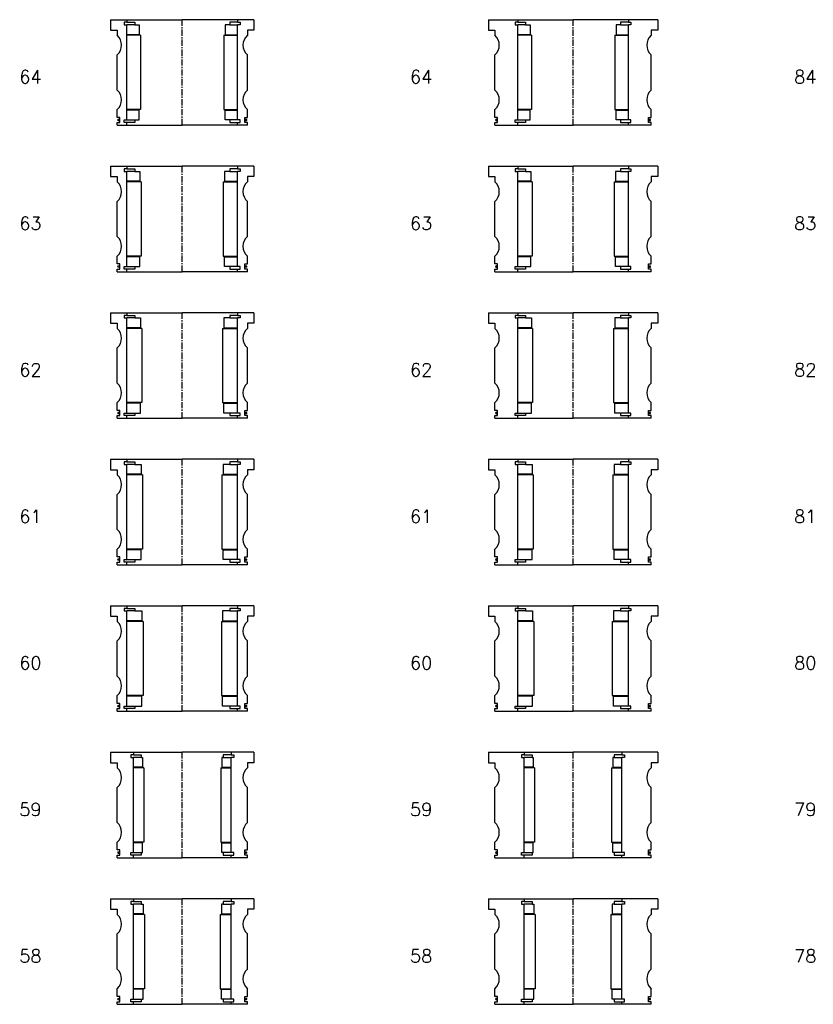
# Model space of a CAD drawing. Extents: x -2018 to 705, y -3434 to 10376.
# Tile 31 of 50: x -725 to -116, y 3433 to 4189. Entities that reach past the tile are written whole.
import ezdxf

# ---------------------------------------------------------------- set-up
doc = ezdxf.new("R2010")
doc.units = 0
doc.header["$LTSCALE"] = 0.15
doc.linetypes.add('CENTER', pattern=[50.8, 31.75, -6.35, 6.35, -6.35])
doc.layers.get('0').update_dxf_attribs({"linetype": 'CONTINUOUS'})
doc.layers.add('CENTER', color=9, linetype='CENTER')
doc.styles.add('ROMANS', font='romans')

# ---------------------------------------------------------------- blocks, each defined once
blk = doc.blocks.new('6S064130T')
for p, q in [((-65, 40.5), (-42.5, 40.5)), ((-65, 40.5), (-65, 32.5)), ((-42.5, 38.5), (-44.5, 38.5)), ((-44.5, 38.5), (-44.5, 36.5)), ((-42.5, 40.5), (0, 40.5)), ((-42.5, 40.5), (-42.5, 38.5)), ((-42.5, 38.5), (-36.5, 38.5)), ((-36.5, 38.5), (-36.5, 36.5)), ((42.5, 40.5), (0, 40.5)), ((42.5, 38.5), (36.5, 38.5)), ((36.5, 38.5), (36.5, 36.5)), ((42.5, 40.5), (42.5, 38.5)), ((65, 40.5), (42.5, 40.5)), ((42.5, 38.5), (44.5, 38.5)), ((44.5, 38.5), (44.5, 36.5)), ((65, 40.5), (65, 32.5)), ((-65, 32.5), (-60, 32.5)), ((-60, 32.5), (-60, 28.5)), ((-44.5, 36.5), (-42.5, 36.5)), ((-42.5, -36.5), (-42.5, 36.5)), ((-36.5, 36.5), (-42.5, 36.5)), ((-36.5, 36.5), (-33, 36.5)), ((-33, 36.5), (-33, 29)), ((36.5, 36.5), (33, 36.5)), ((33, 36.5), (33, 29)), ((36.5, 36.5), (42.5, 36.5)), ((44.5, 36.5), (42.5, 36.5)), ((42.5, -36.5), (42.5, 36.5)), ((60, 32.5), (60, 28.5)), ((65, 32.5), (60, 32.5)), ((-33, 29), (-42.5, 29)), ((-32, 28.5), (-42.5, 28.5)), ((-32, 28.5), (-32, -28.5)), ((32, 28.5), (32, -28.5)), ((32, 28.5), (42.5, 28.5)), ((33, 29), (42.5, 29)), ((-60, -13.5), (-60, 13.5)), ((60, -13.5), (60, 13.5)), ((-60, -34.5), (-60, -28.5)), ((-32, -28.5), (-42.5, -28.5)), ((-33, -29), (-42.5, -29)), ((-33, -36.5), (-33, -29)), ((32, -28.5), (42.5, -28.5)), ((33, -36.5), (33, -29)), ((33, -29), (42.5, -29)), ((60, -34.5), (60, -28.5)), ((-58, -34.5), (-60, -34.5)), ((-58, -38.5), (-58, -34.5)), ((-44.5, -38.5), (-44.5, -36.5)), ((-44.5, -36.5), (-42.5, -36.5)), ((-42.5, -36.5), (-36.5, -36.5)), ((-36.5, -36.5), (-36.5, -38.5)), ((-36.5, -36.5), (-33, -36.5)), ((36.5, -36.5), (33, -36.5)), ((42.5, -36.5), (36.5, -36.5)), ((36.5, -36.5), (36.5, -38.5)), ((44.5, -36.5), (42.5, -36.5)), ((44.5, -38.5), (44.5, -36.5)), ((58, -38.5), (58, -34.5)), ((58, -34.5), (60, -34.5)), ((-60, -40.5), (-60, -38.5)), ((-60, -38.5), (-58, -38.5)), ((-60, -40.5), (-42.5, -40.5)), ((-42.5, -38.5), (-44.5, -38.5)), ((-42.5, -40.5), (-42.5, -38.5)), ((-36.5, -38.5), (-42.5, -38.5)), ((-42.5, -40.5), (0, -40.5)), ((42.5, -40.5), (0, -40.5)), ((36.5, -38.5), (42.5, -38.5)), ((42.5, -40.5), (42.5, -38.5)), ((42.5, -38.5), (44.5, -38.5)), ((60, -40.5), (42.5, -40.5)), ((60, -38.5), (58, -38.5)), ((60, -40.5), (60, -38.5))]:
    blk.add_line(p, q)
for centre, radius, start, end in [((-66.61, 21), 10, 311.40962, 48.59038), ((66.61, 21), 10, 131.40962, 228.59038), ((-66.61, -21), 10, 311.40962, 48.59038), ((66.61, -21), 10, 131.40962, 228.59038), ((-58.98, -36.52), 0.525, 0, 180), ((-58.98, -36.52), 0.525, 180, 0), ((58.98, -36.52), 0.525, 0, 180), ((58.98, -36.52), 0.525, 180, 0)]:
    blk.add_arc(centre, radius, start, end)
at = {"layer": 'CENTER'}
blk.add_line((0, -40.5), (0, 40.5), dxfattribs=at)
blk = doc.blocks.new('6S064110T')
for p, q in [((-55, 40.5), (-42.5, 40.5)), ((-55, 40.5), (-55, 32.5)), ((-42.5, 38.5), (-44.5, 38.5)), ((-44.5, 38.5), (-44.5, 36.5)), ((-42.5, 40.5), (0, 40.5)), ((-42.5, 40.5), (-42.5, 38.5)), ((-42.5, 38.5), (-36.5, 38.5)), ((-36.5, 38.5), (-36.5, 36.5)), ((42.5, 40.5), (0, 40.5)), ((42.5, 38.5), (36.5, 38.5)), ((36.5, 38.5), (36.5, 36.5)), ((42.5, 40.5), (42.5, 38.5)), ((55, 40.5), (42.5, 40.5)), ((42.5, 38.5), (44.5, 38.5)), ((44.5, 38.5), (44.5, 36.5)), ((55, 40.5), (55, 32.5)), ((-55, 32.5), (-50, 32.5)), ((-50, 32.5), (-50, 28.5)), ((-44.5, 36.5), (-42.5, 36.5)), ((-42.5, -36.5), (-42.5, 36.5)), ((-36.5, 36.5), (-42.5, 36.5)), ((-36.5, 36.5), (-33, 36.5)), ((-33, 36.5), (-33, 29)), ((36.5, 36.5), (33, 36.5)), ((33, 36.5), (33, 29)), ((36.5, 36.5), (42.5, 36.5)), ((44.5, 36.5), (42.5, 36.5)), ((42.5, -36.5), (42.5, 36.5)), ((50, 32.5), (50, 28.5)), ((55, 32.5), (50, 32.5)), ((-33, 29), (-42.5, 29)), ((-32, 28.5), (-42.5, 28.5)), ((-32, 28.5), (-32, -28.5)), ((32, 28.5), (32, -28.5)), ((32, 28.5), (42.5, 28.5)), ((33, 29), (42.5, 29)), ((-50, -13.5), (-50, 13.5)), ((50, -13.5), (50, 13.5)), ((-50, -34.5), (-50, -28.5)), ((-32, -28.5), (-42.5, -28.5)), ((-33, -29), (-42.5, -29)), ((-33, -36.5), (-33, -29)), ((32, -28.5), (42.5, -28.5)), ((33, -36.5), (33, -29)), ((33, -29), (42.5, -29)), ((50, -34.5), (50, -28.5)), ((-48, -34.5), (-50, -34.5)), ((-48, -38.5), (-48, -34.5)), ((-44.5, -38.5), (-44.5, -36.5)), ((-44.5, -36.5), (-42.5, -36.5)), ((-42.5, -36.5), (-36.5, -36.5)), ((-36.5, -36.5), (-36.5, -38.5)), ((-36.5, -36.5), (-33, -36.5)), ((36.5, -36.5), (33, -36.5)), ((42.5, -36.5), (36.5, -36.5)), ((36.5, -36.5), (36.5, -38.5)), ((44.5, -36.5), (42.5, -36.5)), ((44.5, -38.5), (44.5, -36.5)), ((48, -38.5), (48, -34.5)), ((48, -34.5), (50, -34.5)), ((-50, -40.5), (-50, -38.5)), ((-50, -38.5), (-48, -38.5)), ((-50, -40.5), (-42.5, -40.5)), ((-42.5, -38.5), (-44.5, -38.5)), ((-42.5, -40.5), (-42.5, -38.5)), ((-36.5, -38.5), (-42.5, -38.5)), ((-42.5, -40.5), (0, -40.5)), ((42.5, -40.5), (0, -40.5)), ((36.5, -38.5), (42.5, -38.5)), ((42.5, -40.5), (42.5, -38.5)), ((42.5, -38.5), (44.5, -38.5)), ((50, -40.5), (42.5, -40.5)), ((50, -38.5), (48, -38.5)), ((50, -40.5), (50, -38.5))]:
    blk.add_line(p, q)
at = {"const_width": 0.95}
for points in [[(-48.45, -36.52, -1), (-49.5, -36.52, -1)], [(48.45, -36.52, 1), (49.5, -36.52, 1)]]:
    blk.add_lwpolyline(points, format="xyb", close=True, dxfattribs=at)
for centre, start, end in [((-56.61, 21), 311.40962, 48.59038), ((56.61, 21), 131.40962, 228.59038), ((-56.61, -21), 311.40962, 48.59038), ((56.61, -21), 131.40962, 228.59038)]:
    blk.add_arc(centre, 10, start, end)
at = {"layer": 'CENTER'}
blk.add_line((0, -40.5), (0, 40.5), dxfattribs=at)
blk = doc.blocks.new('6S063130T')
for p, q in [((-65, 40.5), (-42.5, 40.5)), ((-65, 40.5), (-65, 32.5)), ((-42.5, 38.5), (-44.5, 38.5)), ((-44.5, 38.5), (-44.5, 36.5)), ((-42.5, 40.5), (0, 40.5)), ((-42.5, 40.5), (-42.5, 38.5)), ((-42.5, 38.5), (-36.5, 38.5)), ((-36.5, 38.5), (-36.5, 36.5)), ((42.5, 40.5), (0, 40.5)), ((42.5, 38.5), (36.5, 38.5)), ((36.5, 38.5), (36.5, 36.5)), ((42.5, 40.5), (42.5, 38.5)), ((65, 40.5), (42.5, 40.5)), ((42.5, 38.5), (44.5, 38.5)), ((44.5, 38.5), (44.5, 36.5)), ((65, 40.5), (65, 32.5)), ((-65, 32.5), (-60, 32.5)), ((-60, 32.5), (-60, 28.5)), ((-44.5, 36.5), (-42.5, 36.5)), ((-42.5, -36.5), (-42.5, 36.5)), ((-36.5, 36.5), (-42.5, 36.5)), ((-36.5, 36.5), (-32.5, 36.5)), ((-32.5, 36.5), (-32.5, 29)), ((36.5, 36.5), (32.5, 36.5)), ((32.5, 36.5), (32.5, 29)), ((36.5, 36.5), (42.5, 36.5)), ((44.5, 36.5), (42.5, 36.5)), ((42.5, -36.5), (42.5, 36.5)), ((60, 32.5), (60, 28.5)), ((65, 32.5), (60, 32.5)), ((-32.5, 29), (-42.5, 29)), ((-31.5, 28.5), (-42.5, 28.5)), ((-31.5, 28.5), (-31.5, -28.5)), ((31.5, 28.5), (31.5, -28.5)), ((31.5, 28.5), (42.5, 28.5)), ((32.5, 29), (42.5, 29)), ((-60, -13.5), (-60, 13.5)), ((60, -13.5), (60, 13.5)), ((-60, -34.5), (-60, -28.5)), ((-31.5, -28.5), (-42.5, -28.5)), ((-32.5, -29), (-42.5, -29)), ((-32.5, -36.5), (-32.5, -29)), ((31.5, -28.5), (42.5, -28.5)), ((32.5, -36.5), (32.5, -29)), ((32.5, -29), (42.5, -29)), ((60, -34.5), (60, -28.5)), ((-58, -34.5), (-60, -34.5)), ((-58, -38.5), (-58, -34.5)), ((-44.5, -38.5), (-44.5, -36.5)), ((-44.5, -36.5), (-42.5, -36.5)), ((-42.5, -36.5), (-36.5, -36.5)), ((-36.5, -36.5), (-36.5, -38.5)), ((-36.5, -36.5), (-32.5, -36.5)), ((36.5, -36.5), (32.5, -36.5)), ((42.5, -36.5), (36.5, -36.5)), ((36.5, -36.5), (36.5, -38.5)), ((44.5, -36.5), (42.5, -36.5)), ((44.5, -38.5), (44.5, -36.5)), ((58, -38.5), (58, -34.5)), ((58, -34.5), (60, -34.5)), ((-60, -40.5), (-60, -38.5)), ((-60, -38.5), (-58, -38.5)), ((-60, -40.5), (-42.5, -40.5)), ((-42.5, -38.5), (-44.5, -38.5)), ((-42.5, -40.5), (-42.5, -38.5)), ((-36.5, -38.5), (-42.5, -38.5)), ((-42.5, -40.5), (0, -40.5)), ((42.5, -40.5), (0, -40.5)), ((36.5, -38.5), (42.5, -38.5)), ((42.5, -40.5), (42.5, -38.5)), ((42.5, -38.5), (44.5, -38.5)), ((60, -40.5), (42.5, -40.5)), ((60, -38.5), (58, -38.5)), ((60, -40.5), (60, -38.5))]:
    blk.add_line(p, q)
for centre, radius, start, end in [((-66.61, 21), 10, 311.40962, 48.59038), ((66.61, 21), 10, 131.40962, 228.59038), ((-66.61, -21), 10, 311.40962, 48.59038), ((66.61, -21), 10, 131.40962, 228.59038), ((-58.98, -36.52), 0.525, 0, 180), ((-58.98, -36.52), 0.525, 180, 0), ((58.98, -36.52), 0.525, 0, 180), ((58.98, -36.52), 0.525, 180, 0)]:
    blk.add_arc(centre, radius, start, end)
at = {"layer": 'CENTER'}
blk.add_line((0, -40.5), (0, 40.5), dxfattribs=at)
blk = doc.blocks.new('6S063110T')
for p, q in [((-55, 40.5), (-42.5, 40.5)), ((-55, 40.5), (-55, 32.5)), ((-42.5, 38.5), (-44.5, 38.5)), ((-44.5, 38.5), (-44.5, 36.5)), ((-42.5, 40.5), (0, 40.5)), ((-42.5, 40.5), (-42.5, 38.5)), ((-42.5, 38.5), (-36.5, 38.5)), ((-36.5, 38.5), (-36.5, 36.5)), ((42.5, 40.5), (0, 40.5)), ((42.5, 38.5), (36.5, 38.5)), ((36.5, 38.5), (36.5, 36.5)), ((42.5, 40.5), (42.5, 38.5)), ((55, 40.5), (42.5, 40.5)), ((42.5, 38.5), (44.5, 38.5)), ((44.5, 38.5), (44.5, 36.5)), ((55, 40.5), (55, 32.5)), ((-55, 32.5), (-50, 32.5)), ((-50, 32.5), (-50, 28.5)), ((-44.5, 36.5), (-42.5, 36.5)), ((-42.5, -36.5), (-42.5, 36.5)), ((-36.5, 36.5), (-42.5, 36.5)), ((-36.5, 36.5), (-32.5, 36.5)), ((-32.5, 36.5), (-32.5, 29)), ((36.5, 36.5), (32.5, 36.5)), ((32.5, 36.5), (32.5, 29)), ((36.5, 36.5), (42.5, 36.5)), ((44.5, 36.5), (42.5, 36.5)), ((42.5, -36.5), (42.5, 36.5)), ((50, 32.5), (50, 28.5)), ((55, 32.5), (50, 32.5)), ((-32.5, 29), (-42.5, 29)), ((-31.5, 28.5), (-42.5, 28.5)), ((-31.5, 28.5), (-31.5, -28.5)), ((31.5, 28.5), (31.5, -28.5)), ((31.5, 28.5), (42.5, 28.5)), ((32.5, 29), (42.5, 29)), ((-50, -13.5), (-50, 13.5)), ((50, -13.5), (50, 13.5)), ((-50, -34.5), (-50, -28.5)), ((-31.5, -28.5), (-42.5, -28.5)), ((-32.5, -29), (-42.5, -29)), ((-32.5, -36.5), (-32.5, -29)), ((31.5, -28.5), (42.5, -28.5)), ((32.5, -36.5), (32.5, -29)), ((32.5, -29), (42.5, -29)), ((50, -34.5), (50, -28.5)), ((-48, -34.5), (-50, -34.5)), ((-48, -38.5), (-48, -34.5)), ((-44.5, -38.5), (-44.5, -36.5)), ((-44.5, -36.5), (-42.5, -36.5)), ((-42.5, -36.5), (-36.5, -36.5)), ((-36.5, -36.5), (-36.5, -38.5)), ((-36.5, -36.5), (-32.5, -36.5)), ((36.5, -36.5), (32.5, -36.5)), ((42.5, -36.5), (36.5, -36.5)), ((36.5, -36.5), (36.5, -38.5)), ((44.5, -36.5), (42.5, -36.5)), ((44.5, -38.5), (44.5, -36.5)), ((48, -38.5), (48, -34.5)), ((48, -34.5), (50, -34.5)), ((-50, -40.5), (-50, -38.5)), ((-50, -38.5), (-48, -38.5)), ((-50, -40.5), (-42.5, -40.5)), ((-42.5, -38.5), (-44.5, -38.5)), ((-42.5, -40.5), (-42.5, -38.5)), ((-36.5, -38.5), (-42.5, -38.5)), ((-42.5, -40.5), (0, -40.5)), ((42.5, -40.5), (0, -40.5)), ((36.5, -38.5), (42.5, -38.5)), ((42.5, -40.5), (42.5, -38.5)), ((42.5, -38.5), (44.5, -38.5)), ((50, -40.5), (42.5, -40.5)), ((50, -38.5), (48, -38.5)), ((50, -40.5), (50, -38.5))]:
    blk.add_line(p, q)
at = {"const_width": 0.95}
for points in [[(-48.45, -36.52, -1), (-49.5, -36.52, -1)], [(48.45, -36.52, 1), (49.5, -36.52, 1)]]:
    blk.add_lwpolyline(points, format="xyb", close=True, dxfattribs=at)
for centre, start, end in [((-56.61, 21), 311.40962, 48.59038), ((56.61, 21), 131.40962, 228.59038), ((-56.61, -21), 311.40962, 48.59038), ((56.61, -21), 131.40962, 228.59038)]:
    blk.add_arc(centre, 10, start, end)
at = {"layer": 'CENTER'}
blk.add_line((0, -40.5), (0, 40.5), dxfattribs=at)
blk = doc.blocks.new('6S062130T')
for p, q in [((-65, 40.5), (-42.5, 40.5)), ((-65, 40.5), (-65, 32.5)), ((-42.5, 38.5), (-44.5, 38.5)), ((-44.5, 38.5), (-44.5, 36.5)), ((-42.5, 40.5), (0, 40.5)), ((-42.5, 40.5), (-42.5, 38.5)), ((-42.5, 38.5), (-36.5, 38.5)), ((-36.5, 38.5), (-36.5, 36.5)), ((42.5, 40.5), (0, 40.5)), ((42.5, 38.5), (36.5, 38.5)), ((36.5, 38.5), (36.5, 36.5)), ((42.5, 40.5), (42.5, 38.5)), ((65, 40.5), (42.5, 40.5)), ((42.5, 38.5), (44.5, 38.5)), ((44.5, 38.5), (44.5, 36.5)), ((65, 40.5), (65, 32.5)), ((-65, 32.5), (-60, 32.5)), ((-60, 32.5), (-60, 28.5)), ((-44.5, 36.5), (-42.5, 36.5)), ((-42.5, -36.5), (-42.5, 36.5)), ((-36.5, 36.5), (-42.5, 36.5)), ((-36.5, 36.5), (-32, 36.5)), ((-32, 36.5), (-32, 29)), ((36.5, 36.5), (32, 36.5)), ((32, 36.5), (32, 29)), ((36.5, 36.5), (42.5, 36.5)), ((44.5, 36.5), (42.5, 36.5)), ((42.5, -36.5), (42.5, 36.5)), ((60, 32.5), (60, 28.5)), ((65, 32.5), (60, 32.5)), ((-32, 29), (-42.5, 29)), ((-31, 28.5), (-42.5, 28.5)), ((-31, 28.5), (-31, -28.5)), ((31, 28.5), (31, -28.5)), ((31, 28.5), (42.5, 28.5)), ((32, 29), (42.5, 29)), ((-60, -13.5), (-60, 13.5)), ((60, -13.5), (60, 13.5)), ((-60, -34.5), (-60, -28.5)), ((-31, -28.5), (-42.5, -28.5)), ((-32, -29), (-42.5, -29)), ((-32, -36.5), (-32, -29)), ((31, -28.5), (42.5, -28.5)), ((32, -36.5), (32, -29)), ((32, -29), (42.5, -29)), ((60, -34.5), (60, -28.5)), ((-58, -34.5), (-60, -34.5)), ((-58, -38.5), (-58, -34.5)), ((-44.5, -38.5), (-44.5, -36.5)), ((-44.5, -36.5), (-42.5, -36.5)), ((-42.5, -36.5), (-36.5, -36.5)), ((-36.5, -36.5), (-36.5, -38.5)), ((-36.5, -36.5), (-32, -36.5)), ((36.5, -36.5), (32, -36.5)), ((42.5, -36.5), (36.5, -36.5)), ((36.5, -36.5), (36.5, -38.5)), ((44.5, -36.5), (42.5, -36.5)), ((44.5, -38.5), (44.5, -36.5)), ((58, -38.5), (58, -34.5)), ((58, -34.5), (60, -34.5)), ((-60, -40.5), (-60, -38.5)), ((-60, -38.5), (-58, -38.5)), ((-60, -40.5), (-42.5, -40.5)), ((-42.5, -38.5), (-44.5, -38.5)), ((-42.5, -40.5), (-42.5, -38.5)), ((-36.5, -38.5), (-42.5, -38.5)), ((-42.5, -40.5), (0, -40.5)), ((42.5, -40.5), (0, -40.5)), ((36.5, -38.5), (42.5, -38.5)), ((42.5, -40.5), (42.5, -38.5)), ((42.5, -38.5), (44.5, -38.5)), ((60, -40.5), (42.5, -40.5)), ((60, -38.5), (58, -38.5)), ((60, -40.5), (60, -38.5))]:
    blk.add_line(p, q)
for centre, radius, start, end in [((-66.61, 21), 10, 311.40962, 48.59038), ((66.61, 21), 10, 131.40962, 228.59038), ((-66.61, -21), 10, 311.40962, 48.59038), ((66.61, -21), 10, 131.40962, 228.59038), ((-58.98, -36.52), 0.525, 0, 180), ((-58.98, -36.52), 0.525, 180, 0), ((58.98, -36.52), 0.525, 0, 180), ((58.98, -36.52), 0.525, 180, 0)]:
    blk.add_arc(centre, radius, start, end)
at = {"layer": 'CENTER'}
blk.add_line((0, -40.5), (0, 40.5), dxfattribs=at)
blk = doc.blocks.new('6S062110T')
for p, q in [((-55, 40.5), (-42.5, 40.5)), ((-55, 40.5), (-55, 32.5)), ((-42.5, 38.5), (-44.5, 38.5)), ((-44.5, 38.5), (-44.5, 36.5)), ((-42.5, 40.5), (0, 40.5)), ((-42.5, 40.5), (-42.5, 38.5)), ((-42.5, 38.5), (-36.5, 38.5)), ((-36.5, 38.5), (-36.5, 36.5)), ((42.5, 40.5), (0, 40.5)), ((42.5, 38.5), (36.5, 38.5)), ((36.5, 38.5), (36.5, 36.5)), ((42.5, 40.5), (42.5, 38.5)), ((55, 40.5), (42.5, 40.5)), ((42.5, 38.5), (44.5, 38.5)), ((44.5, 38.5), (44.5, 36.5)), ((55, 40.5), (55, 32.5)), ((-55, 32.5), (-50, 32.5)), ((-50, 32.5), (-50, 28.5)), ((-44.5, 36.5), (-42.5, 36.5)), ((-42.5, -36.5), (-42.5, 36.5)), ((-36.5, 36.5), (-42.5, 36.5)), ((-36.5, 36.5), (-32, 36.5)), ((-32, 36.5), (-32, 29)), ((36.5, 36.5), (32, 36.5)), ((32, 36.5), (32, 29)), ((36.5, 36.5), (42.5, 36.5)), ((44.5, 36.5), (42.5, 36.5)), ((42.5, -36.5), (42.5, 36.5)), ((50, 32.5), (50, 28.5)), ((55, 32.5), (50, 32.5)), ((-32, 29), (-42.5, 29)), ((-31, 28.5), (-42.5, 28.5)), ((-31, 28.5), (-31, -28.5)), ((31, 28.5), (31, -28.5)), ((31, 28.5), (42.5, 28.5)), ((32, 29), (42.5, 29)), ((-50, -13.5), (-50, 13.5)), ((50, -13.5), (50, 13.5)), ((-50, -34.5), (-50, -28.5)), ((-31, -28.5), (-42.5, -28.5)), ((-32, -29), (-42.5, -29)), ((-32, -36.5), (-32, -29)), ((31, -28.5), (42.5, -28.5)), ((32, -36.5), (32, -29)), ((32, -29), (42.5, -29)), ((50, -34.5), (50, -28.5)), ((-48, -34.5), (-50, -34.5)), ((-48, -38.5), (-48, -34.5)), ((-44.5, -38.5), (-44.5, -36.5)), ((-44.5, -36.5), (-42.5, -36.5)), ((-42.5, -36.5), (-36.5, -36.5)), ((-36.5, -36.5), (-36.5, -38.5)), ((-36.5, -36.5), (-32, -36.5)), ((36.5, -36.5), (32, -36.5)), ((42.5, -36.5), (36.5, -36.5)), ((36.5, -36.5), (36.5, -38.5)), ((44.5, -36.5), (42.5, -36.5)), ((44.5, -38.5), (44.5, -36.5)), ((48, -38.5), (48, -34.5)), ((48, -34.5), (50, -34.5)), ((-50, -40.5), (-50, -38.5)), ((-50, -38.5), (-48, -38.5)), ((-50, -40.5), (-42.5, -40.5)), ((-42.5, -38.5), (-44.5, -38.5)), ((-42.5, -40.5), (-42.5, -38.5)), ((-36.5, -38.5), (-42.5, -38.5)), ((-42.5, -40.5), (0, -40.5)), ((42.5, -40.5), (0, -40.5)), ((36.5, -38.5), (42.5, -38.5)), ((42.5, -40.5), (42.5, -38.5)), ((42.5, -38.5), (44.5, -38.5)), ((50, -40.5), (42.5, -40.5)), ((50, -38.5), (48, -38.5)), ((50, -40.5), (50, -38.5))]:
    blk.add_line(p, q)
at = {"const_width": 0.95}
for points in [[(-48.45, -36.52, -1), (-49.5, -36.52, -1)], [(48.45, -36.52, 1), (49.5, -36.52, 1)]]:
    blk.add_lwpolyline(points, format="xyb", close=True, dxfattribs=at)
for centre, start, end in [((-56.61, 21), 311.40962, 48.59038), ((56.61, 21), 131.40962, 228.59038), ((-56.61, -21), 311.40962, 48.59038), ((56.61, -21), 131.40962, 228.59038)]:
    blk.add_arc(centre, 10, start, end)
at = {"layer": 'CENTER'}
blk.add_line((0, -40.5), (0, 40.5), dxfattribs=at)
blk = doc.blocks.new('6S061130T')
for p, q in [((-65, 40.5), (-42.5, 40.5)), ((-65, 40.5), (-65, 32.5)), ((-42.5, 38.5), (-44.5, 38.5)), ((-44.5, 38.5), (-44.5, 36.5)), ((-42.5, 40.5), (0, 40.5)), ((-42.5, 40.5), (-42.5, 38.5)), ((-42.5, 38.5), (-36.5, 38.5)), ((-36.5, 38.5), (-36.5, 36.5)), ((42.5, 40.5), (0, 40.5)), ((42.5, 38.5), (36.5, 38.5)), ((36.5, 38.5), (36.5, 36.5)), ((42.5, 40.5), (42.5, 38.5)), ((65, 40.5), (42.5, 40.5)), ((42.5, 38.5), (44.5, 38.5)), ((44.5, 38.5), (44.5, 36.5)), ((65, 40.5), (65, 32.5)), ((-65, 32.5), (-60, 32.5)), ((-60, 32.5), (-60, 28.5)), ((-44.5, 36.5), (-42.5, 36.5)), ((-42.5, -36.5), (-42.5, 36.5)), ((-36.5, 36.5), (-42.5, 36.5)), ((-36.5, 36.5), (-31.5, 36.5)), ((-31.5, 36.5), (-31.5, 29)), ((36.5, 36.5), (31.5, 36.5)), ((31.5, 36.5), (31.5, 29)), ((36.5, 36.5), (42.5, 36.5)), ((44.5, 36.5), (42.5, 36.5)), ((42.5, -36.5), (42.5, 36.5)), ((60, 32.5), (60, 28.5)), ((65, 32.5), (60, 32.5)), ((-31.5, 29), (-42.5, 29)), ((-30.5, 28.5), (-42.5, 28.5)), ((-30.5, 28.5), (-30.5, -28.5)), ((30.5, 28.5), (30.5, -28.5)), ((30.5, 28.5), (42.5, 28.5)), ((31.5, 29), (42.5, 29)), ((-60, -13.5), (-60, 13.5)), ((60, -13.5), (60, 13.5)), ((-60, -34.5), (-60, -28.5)), ((-30.5, -28.5), (-42.5, -28.5)), ((-31.5, -29), (-42.5, -29)), ((-31.5, -36.5), (-31.5, -29)), ((30.5, -28.5), (42.5, -28.5)), ((31.5, -36.5), (31.5, -29)), ((31.5, -29), (42.5, -29)), ((60, -34.5), (60, -28.5)), ((-58, -34.5), (-60, -34.5)), ((-58, -38.5), (-58, -34.5)), ((-44.5, -38.5), (-44.5, -36.5)), ((-44.5, -36.5), (-42.5, -36.5)), ((-42.5, -36.5), (-36.5, -36.5)), ((-36.5, -36.5), (-36.5, -38.5)), ((-36.5, -36.5), (-31.5, -36.5)), ((36.5, -36.5), (31.5, -36.5)), ((42.5, -36.5), (36.5, -36.5)), ((36.5, -36.5), (36.5, -38.5)), ((44.5, -36.5), (42.5, -36.5)), ((44.5, -38.5), (44.5, -36.5)), ((58, -38.5), (58, -34.5)), ((58, -34.5), (60, -34.5)), ((-60, -40.5), (-60, -38.5)), ((-60, -38.5), (-58, -38.5)), ((-60, -40.5), (-42.5, -40.5)), ((-42.5, -38.5), (-44.5, -38.5)), ((-42.5, -40.5), (-42.5, -38.5)), ((-36.5, -38.5), (-42.5, -38.5)), ((-42.5, -40.5), (0, -40.5)), ((42.5, -40.5), (0, -40.5)), ((36.5, -38.5), (42.5, -38.5)), ((42.5, -40.5), (42.5, -38.5)), ((42.5, -38.5), (44.5, -38.5)), ((60, -40.5), (42.5, -40.5)), ((60, -38.5), (58, -38.5)), ((60, -40.5), (60, -38.5))]:
    blk.add_line(p, q)
for centre, radius, start, end in [((-66.61, 21), 10, 311.40962, 48.59038), ((66.61, 21), 10, 131.40962, 228.59038), ((-66.61, -21), 10, 311.40962, 48.59038), ((66.61, -21), 10, 131.40962, 228.59038), ((-58.98, -36.52), 0.525, 0, 180), ((-58.98, -36.52), 0.525, 180, 0), ((58.98, -36.52), 0.525, 0, 180), ((58.98, -36.52), 0.525, 180, 0)]:
    blk.add_arc(centre, radius, start, end)
at = {"layer": 'CENTER'}
blk.add_line((0, -40.5), (0, 40.5), dxfattribs=at)
blk = doc.blocks.new('6S061110T')
for p, q in [((-55, 40.5), (-42.5, 40.5)), ((-55, 40.5), (-55, 32.5)), ((-42.5, 38.5), (-44.5, 38.5)), ((-44.5, 38.5), (-44.5, 36.5)), ((-42.5, 40.5), (0, 40.5)), ((-42.5, 40.5), (-42.5, 38.5)), ((-42.5, 38.5), (-36.5, 38.5)), ((-36.5, 38.5), (-36.5, 36.5)), ((42.5, 40.5), (0, 40.5)), ((42.5, 38.5), (36.5, 38.5)), ((36.5, 38.5), (36.5, 36.5)), ((42.5, 40.5), (42.5, 38.5)), ((55, 40.5), (42.5, 40.5)), ((42.5, 38.5), (44.5, 38.5)), ((44.5, 38.5), (44.5, 36.5)), ((55, 40.5), (55, 32.5)), ((-55, 32.5), (-50, 32.5)), ((-50, 32.5), (-50, 28.5)), ((-44.5, 36.5), (-42.5, 36.5)), ((-42.5, -36.5), (-42.5, 36.5)), ((-36.5, 36.5), (-42.5, 36.5)), ((-36.5, 36.5), (-31.5, 36.5)), ((-31.5, 36.5), (-31.5, 29)), ((36.5, 36.5), (31.5, 36.5)), ((31.5, 36.5), (31.5, 29)), ((36.5, 36.5), (42.5, 36.5)), ((44.5, 36.5), (42.5, 36.5)), ((42.5, -36.5), (42.5, 36.5)), ((50, 32.5), (50, 28.5)), ((55, 32.5), (50, 32.5)), ((-31.5, 29), (-42.5, 29)), ((-30.5, 28.5), (-42.5, 28.5)), ((-30.5, 28.5), (-30.5, -28.5)), ((30.5, 28.5), (30.5, -28.5)), ((30.5, 28.5), (42.5, 28.5)), ((31.5, 29), (42.5, 29)), ((-50, -13.5), (-50, 13.5)), ((50, -13.5), (50, 13.5)), ((-50, -34.5), (-50, -28.5)), ((-30.5, -28.5), (-42.5, -28.5)), ((-31.5, -29), (-42.5, -29)), ((-31.5, -36.5), (-31.5, -29)), ((30.5, -28.5), (42.5, -28.5)), ((31.5, -36.5), (31.5, -29)), ((31.5, -29), (42.5, -29)), ((50, -34.5), (50, -28.5)), ((-48, -34.5), (-50, -34.5)), ((-48, -38.5), (-48, -34.5)), ((-44.5, -38.5), (-44.5, -36.5)), ((-44.5, -36.5), (-42.5, -36.5)), ((-42.5, -36.5), (-36.5, -36.5)), ((-36.5, -36.5), (-36.5, -38.5)), ((-36.5, -36.5), (-31.5, -36.5)), ((36.5, -36.5), (31.5, -36.5)), ((42.5, -36.5), (36.5, -36.5)), ((36.5, -36.5), (36.5, -38.5)), ((44.5, -36.5), (42.5, -36.5)), ((44.5, -38.5), (44.5, -36.5)), ((48, -38.5), (48, -34.5)), ((48, -34.5), (50, -34.5)), ((-50, -40.5), (-50, -38.5)), ((-50, -38.5), (-48, -38.5)), ((-50, -40.5), (-42.5, -40.5)), ((-42.5, -38.5), (-44.5, -38.5)), ((-42.5, -40.5), (-42.5, -38.5)), ((-36.5, -38.5), (-42.5, -38.5)), ((-42.5, -40.5), (0, -40.5)), ((42.5, -40.5), (0, -40.5)), ((36.5, -38.5), (42.5, -38.5)), ((42.5, -40.5), (42.5, -38.5)), ((42.5, -38.5), (44.5, -38.5)), ((50, -40.5), (42.5, -40.5)), ((50, -38.5), (48, -38.5)), ((50, -40.5), (50, -38.5))]:
    blk.add_line(p, q)
at = {"const_width": 0.95}
for points in [[(-48.45, -36.52, -1), (-49.5, -36.52, -1)], [(48.45, -36.52, 1), (49.5, -36.52, 1)]]:
    blk.add_lwpolyline(points, format="xyb", close=True, dxfattribs=at)
for centre, start, end in [((-56.61, 21), 311.40962, 48.59038), ((56.61, 21), 131.40962, 228.59038), ((-56.61, -21), 311.40962, 48.59038), ((56.61, -21), 131.40962, 228.59038)]:
    blk.add_arc(centre, 10, start, end)
at = {"layer": 'CENTER'}
blk.add_line((0, -40.5), (0, 40.5), dxfattribs=at)
blk = doc.blocks.new('6S060130T')
for p, q in [((-65, 40.5), (-42.5, 40.5)), ((-65, 40.5), (-65, 32.5)), ((-42.5, 38.5), (-44.5, 38.5)), ((-44.5, 38.5), (-44.5, 36.5)), ((-42.5, 40.5), (0, 40.5)), ((-42.5, 40.5), (-42.5, 38.5)), ((-42.5, 38.5), (-36.5, 38.5)), ((-36.5, 38.5), (-36.5, 36.5)), ((42.5, 40.5), (0, 40.5)), ((42.5, 38.5), (36.5, 38.5)), ((36.5, 38.5), (36.5, 36.5)), ((42.5, 40.5), (42.5, 38.5)), ((65, 40.5), (42.5, 40.5)), ((42.5, 38.5), (44.5, 38.5)), ((44.5, 38.5), (44.5, 36.5)), ((65, 40.5), (65, 32.5)), ((-65, 32.5), (-60, 32.5)), ((-60, 32.5), (-60, 28.5)), ((-44.5, 36.5), (-42.5, 36.5)), ((-42.5, -36.5), (-42.5, 36.5)), ((-36.5, 36.5), (-42.5, 36.5)), ((-36.5, 36.5), (-31, 36.5)), ((-31, 36.5), (-31, 29)), ((36.5, 36.5), (31, 36.5)), ((31, 36.5), (31, 29)), ((36.5, 36.5), (42.5, 36.5)), ((44.5, 36.5), (42.5, 36.5)), ((42.5, -36.5), (42.5, 36.5)), ((60, 32.5), (60, 28.5)), ((65, 32.5), (60, 32.5)), ((-31, 29), (-42.5, 29)), ((-30, 28.5), (-42.5, 28.5)), ((-30, 28.5), (-30, -28.5)), ((30, 28.5), (30, -28.5)), ((30, 28.5), (42.5, 28.5)), ((31, 29), (42.5, 29)), ((-60, -13.5), (-60, 13.5)), ((60, -13.5), (60, 13.5)), ((-60, -34.5), (-60, -28.5)), ((-30, -28.5), (-42.5, -28.5)), ((-31, -29), (-42.5, -29)), ((-31, -36.5), (-31, -29)), ((30, -28.5), (42.5, -28.5)), ((31, -36.5), (31, -29)), ((31, -29), (42.5, -29)), ((60, -34.5), (60, -28.5)), ((-58, -34.5), (-60, -34.5)), ((-58, -38.5), (-58, -34.5)), ((-44.5, -38.5), (-44.5, -36.5)), ((-44.5, -36.5), (-42.5, -36.5)), ((-42.5, -36.5), (-36.5, -36.5)), ((-36.5, -36.5), (-36.5, -38.5)), ((-36.5, -36.5), (-31, -36.5)), ((36.5, -36.5), (31, -36.5)), ((42.5, -36.5), (36.5, -36.5)), ((36.5, -36.5), (36.5, -38.5)), ((44.5, -36.5), (42.5, -36.5)), ((44.5, -38.5), (44.5, -36.5)), ((58, -38.5), (58, -34.5)), ((58, -34.5), (60, -34.5)), ((-60, -40.5), (-60, -38.5)), ((-60, -38.5), (-58, -38.5)), ((-60, -40.5), (-42.5, -40.5)), ((-42.5, -38.5), (-44.5, -38.5)), ((-42.5, -40.5), (-42.5, -38.5)), ((-36.5, -38.5), (-42.5, -38.5)), ((-42.5, -40.5), (0, -40.5)), ((42.5, -40.5), (0, -40.5)), ((36.5, -38.5), (42.5, -38.5)), ((42.5, -40.5), (42.5, -38.5)), ((42.5, -38.5), (44.5, -38.5)), ((60, -40.5), (42.5, -40.5)), ((60, -38.5), (58, -38.5)), ((60, -40.5), (60, -38.5))]:
    blk.add_line(p, q)
for centre, radius, start, end in [((-66.61, 21), 10, 311.40962, 48.59038), ((66.61, 21), 10, 131.40962, 228.59038), ((-66.61, -21), 10, 311.40962, 48.59038), ((66.61, -21), 10, 131.40962, 228.59038), ((-58.98, -36.52), 0.525, 0, 180), ((-58.98, -36.52), 0.525, 180, 0), ((58.98, -36.52), 0.525, 0, 180), ((58.98, -36.52), 0.525, 180, 0)]:
    blk.add_arc(centre, radius, start, end)
at = {"layer": 'CENTER'}
blk.add_line((0, -40.5), (0, 40.5), dxfattribs=at)
blk = doc.blocks.new('6S060110T')
for p, q in [((-55, 40.5), (-42.5, 40.5)), ((-55, 40.5), (-55, 32.5)), ((-42.5, 38.5), (-44.5, 38.5)), ((-44.5, 38.5), (-44.5, 36.5)), ((-42.5, 40.5), (0, 40.5)), ((-42.5, 40.5), (-42.5, 38.5)), ((-42.5, 38.5), (-36.5, 38.5)), ((-36.5, 38.5), (-36.5, 36.5)), ((42.5, 40.5), (0, 40.5)), ((42.5, 38.5), (36.5, 38.5)), ((36.5, 38.5), (36.5, 36.5)), ((42.5, 40.5), (42.5, 38.5)), ((55, 40.5), (42.5, 40.5)), ((42.5, 38.5), (44.5, 38.5)), ((44.5, 38.5), (44.5, 36.5)), ((55, 40.5), (55, 32.5)), ((-55, 32.5), (-50, 32.5)), ((-50, 32.5), (-50, 28.5)), ((-44.5, 36.5), (-42.5, 36.5)), ((-42.5, -36.5), (-42.5, 36.5)), ((-36.5, 36.5), (-42.5, 36.5)), ((-36.5, 36.5), (-31, 36.5)), ((-31, 36.5), (-31, 29)), ((36.5, 36.5), (31, 36.5)), ((31, 36.5), (31, 29)), ((36.5, 36.5), (42.5, 36.5)), ((44.5, 36.5), (42.5, 36.5)), ((42.5, -36.5), (42.5, 36.5)), ((50, 32.5), (50, 28.5)), ((55, 32.5), (50, 32.5)), ((-31, 29), (-42.5, 29)), ((-30, 28.5), (-42.5, 28.5)), ((-30, 28.5), (-30, -28.5)), ((30, 28.5), (30, -28.5)), ((30, 28.5), (42.5, 28.5)), ((31, 29), (42.5, 29)), ((-50, -13.5), (-50, 13.5)), ((50, -13.5), (50, 13.5)), ((-50, -34.5), (-50, -28.5)), ((-30, -28.5), (-42.5, -28.5)), ((-31, -29), (-42.5, -29)), ((-31, -36.5), (-31, -29)), ((30, -28.5), (42.5, -28.5)), ((31, -36.5), (31, -29)), ((31, -29), (42.5, -29)), ((50, -34.5), (50, -28.5)), ((-48, -34.5), (-50, -34.5)), ((-48, -38.5), (-48, -34.5)), ((-44.5, -38.5), (-44.5, -36.5)), ((-44.5, -36.5), (-42.5, -36.5)), ((-42.5, -36.5), (-36.5, -36.5)), ((-36.5, -36.5), (-36.5, -38.5)), ((-36.5, -36.5), (-31, -36.5)), ((36.5, -36.5), (31, -36.5)), ((42.5, -36.5), (36.5, -36.5)), ((36.5, -36.5), (36.5, -38.5)), ((44.5, -36.5), (42.5, -36.5)), ((44.5, -38.5), (44.5, -36.5)), ((48, -38.5), (48, -34.5)), ((48, -34.5), (50, -34.5)), ((-50, -40.5), (-50, -38.5)), ((-50, -38.5), (-48, -38.5)), ((-50, -40.5), (-42.5, -40.5)), ((-42.5, -38.5), (-44.5, -38.5)), ((-42.5, -40.5), (-42.5, -38.5)), ((-36.5, -38.5), (-42.5, -38.5)), ((-42.5, -40.5), (0, -40.5)), ((42.5, -40.5), (0, -40.5)), ((36.5, -38.5), (42.5, -38.5)), ((42.5, -40.5), (42.5, -38.5)), ((42.5, -38.5), (44.5, -38.5)), ((50, -40.5), (42.5, -40.5)), ((50, -38.5), (48, -38.5)), ((50, -40.5), (50, -38.5))]:
    blk.add_line(p, q)
at = {"const_width": 0.95}
for points in [[(-48.45, -36.52, -1), (-49.5, -36.52, -1)], [(48.45, -36.52, 1), (49.5, -36.52, 1)]]:
    blk.add_lwpolyline(points, format="xyb", close=True, dxfattribs=at)
for centre, start, end in [((-56.61, 21), 311.40962, 48.59038), ((56.61, 21), 131.40962, 228.59038), ((-56.61, -21), 311.40962, 48.59038), ((56.61, -21), 131.40962, 228.59038)]:
    blk.add_arc(centre, 10, start, end)
at = {"layer": 'CENTER'}
blk.add_line((0, -40.5), (0, 40.5), dxfattribs=at)
blk = doc.blocks.new('6S059130T')
for p, q in [((-65, 40.5), (-37.5, 40.5)), ((-65, 40.5), (-65, 32.5)), ((-37.5, 38.5), (-39.5, 38.5)), ((-39.5, 38.5), (-39.5, 36.5)), ((-37.5, 40.5), (0, 40.5)), ((-37.5, 40.5), (-37.5, 38.5)), ((-37.5, 38.5), (-31.5, 38.5)), ((-31.5, 38.5), (-31.5, 36.5)), ((37.5, 40.5), (0, 40.5)), ((37.5, 38.5), (31.5, 38.5)), ((31.5, 38.5), (31.5, 36.5)), ((37.5, 40.5), (37.5, 38.5)), ((65, 40.5), (37.5, 40.5)), ((37.5, 38.5), (39.5, 38.5)), ((39.5, 38.5), (39.5, 36.5)), ((65, 40.5), (65, 32.5)), ((-65, 32.5), (-60, 32.5)), ((-60, 32.5), (-60, 28.5)), ((-39.5, 36.5), (-37.5, 36.5)), ((-37.5, -36.5), (-37.5, 36.5)), ((-31.5, 36.5), (-37.5, 36.5)), ((-31.5, 36.5), (-30.5, 36.5)), ((-30.5, 36.5), (-30.5, 29)), ((31.5, 36.5), (30.5, 36.5)), ((30.5, 36.5), (30.5, 29)), ((31.5, 36.5), (37.5, 36.5)), ((39.5, 36.5), (37.5, 36.5)), ((37.5, -36.5), (37.5, 36.5)), ((60, 32.5), (60, 28.5)), ((65, 32.5), (60, 32.5)), ((-30.5, 29), (-37.5, 29)), ((-29.5, 28.5), (-37.5, 28.5)), ((-29.5, 28.5), (-29.5, -28.5)), ((29.5, 28.5), (29.5, -28.5)), ((29.5, 28.5), (37.5, 28.5)), ((30.5, 29), (37.5, 29)), ((-60, -13.5), (-60, 13.5)), ((60, -13.5), (60, 13.5)), ((-60, -34.5), (-60, -28.5)), ((-29.5, -28.5), (-37.5, -28.5)), ((-30.5, -29), (-37.5, -29)), ((-30.5, -36.5), (-30.5, -29)), ((29.5, -28.5), (37.5, -28.5)), ((30.5, -36.5), (30.5, -29)), ((30.5, -29), (37.5, -29)), ((60, -34.5), (60, -28.5)), ((-58, -34.5), (-60, -34.5)), ((-58, -38.5), (-58, -34.5)), ((-39.5, -38.5), (-39.5, -36.5)), ((-39.5, -36.5), (-37.5, -36.5)), ((-37.5, -36.5), (-31.5, -36.5)), ((-31.5, -36.5), (-31.5, -38.5)), ((-31.5, -36.5), (-30.5, -36.5)), ((31.5, -36.5), (30.5, -36.5)), ((37.5, -36.5), (31.5, -36.5)), ((31.5, -36.5), (31.5, -38.5)), ((39.5, -36.5), (37.5, -36.5)), ((39.5, -38.5), (39.5, -36.5)), ((58, -38.5), (58, -34.5)), ((58, -34.5), (60, -34.5)), ((-60, -40.5), (-60, -38.5)), ((-60, -38.5), (-58, -38.5)), ((-60, -40.5), (-37.5, -40.5)), ((-37.5, -38.5), (-39.5, -38.5)), ((-37.5, -40.5), (-37.5, -38.5)), ((-31.5, -38.5), (-37.5, -38.5)), ((-37.5, -40.5), (0, -40.5)), ((37.5, -40.5), (0, -40.5)), ((31.5, -38.5), (37.5, -38.5)), ((37.5, -40.5), (37.5, -38.5)), ((37.5, -38.5), (39.5, -38.5)), ((60, -40.5), (37.5, -40.5)), ((60, -38.5), (58, -38.5)), ((60, -40.5), (60, -38.5))]:
    blk.add_line(p, q)
for centre, radius, start, end in [((-66.61, 21), 10, 311.40962, 48.59038), ((66.61, 21), 10, 131.40962, 228.59038), ((-66.61, -21), 10, 311.40962, 48.59038), ((66.61, -21), 10, 131.40962, 228.59038), ((-58.98, -36.52), 0.525, 0, 180), ((-58.98, -36.52), 0.525, 180, 0), ((58.98, -36.52), 0.525, 0, 180), ((58.98, -36.52), 0.525, 180, 0)]:
    blk.add_arc(centre, radius, start, end)
at = {"layer": 'CENTER'}
blk.add_line((0, -40.5), (0, 40.5), dxfattribs=at)
blk = doc.blocks.new('6S059110T')
for p, q in [((-55, 40.5), (-37.5, 40.5)), ((-55, 40.5), (-55, 32.5)), ((-37.5, 38.5), (-39.5, 38.5)), ((-39.5, 38.5), (-39.5, 36.5)), ((-37.5, 40.5), (0, 40.5)), ((-37.5, 40.5), (-37.5, 38.5)), ((-37.5, 38.5), (-31.5, 38.5)), ((-31.5, 38.5), (-31.5, 36.5)), ((37.5, 40.5), (0, 40.5)), ((37.5, 38.5), (31.5, 38.5)), ((31.5, 38.5), (31.5, 36.5)), ((37.5, 40.5), (37.5, 38.5)), ((55, 40.5), (37.5, 40.5)), ((37.5, 38.5), (39.5, 38.5)), ((39.5, 38.5), (39.5, 36.5)), ((55, 40.5), (55, 32.5)), ((-55, 32.5), (-50, 32.5)), ((-50, 32.5), (-50, 28.5)), ((-39.5, 36.5), (-37.5, 36.5)), ((-37.5, -36.5), (-37.5, 36.5)), ((-31.5, 36.5), (-37.5, 36.5)), ((-31.5, 36.5), (-30.5, 36.5)), ((-30.5, 36.5), (-30.5, 29)), ((31.5, 36.5), (30.5, 36.5)), ((30.5, 36.5), (30.5, 29)), ((31.5, 36.5), (37.5, 36.5)), ((39.5, 36.5), (37.5, 36.5)), ((37.5, -36.5), (37.5, 36.5)), ((50, 32.5), (50, 28.5)), ((55, 32.5), (50, 32.5)), ((-30.5, 29), (-37.5, 29)), ((-29.5, 28.5), (-37.5, 28.5)), ((-29.5, 28.5), (-29.5, -28.5)), ((29.5, 28.5), (29.5, -28.5)), ((29.5, 28.5), (37.5, 28.5)), ((30.5, 29), (37.5, 29)), ((-50, -13.5), (-50, 13.5)), ((50, -13.5), (50, 13.5)), ((-50, -34.5), (-50, -28.5)), ((-29.5, -28.5), (-37.5, -28.5)), ((-30.5, -29), (-37.5, -29)), ((-30.5, -36.5), (-30.5, -29)), ((29.5, -28.5), (37.5, -28.5)), ((30.5, -36.5), (30.5, -29)), ((30.5, -29), (37.5, -29)), ((50, -34.5), (50, -28.5)), ((-48, -34.5), (-50, -34.5)), ((-48, -38.5), (-48, -34.5)), ((-39.5, -38.5), (-39.5, -36.5)), ((-39.5, -36.5), (-37.5, -36.5)), ((-37.5, -36.5), (-31.5, -36.5)), ((-31.5, -36.5), (-31.5, -38.5)), ((-31.5, -36.5), (-30.5, -36.5)), ((31.5, -36.5), (30.5, -36.5)), ((37.5, -36.5), (31.5, -36.5)), ((31.5, -36.5), (31.5, -38.5)), ((39.5, -36.5), (37.5, -36.5)), ((39.5, -38.5), (39.5, -36.5)), ((48, -38.5), (48, -34.5)), ((48, -34.5), (50, -34.5)), ((-50, -40.5), (-50, -38.5)), ((-50, -38.5), (-48, -38.5)), ((-50, -40.5), (-37.5, -40.5)), ((-37.5, -38.5), (-39.5, -38.5)), ((-37.5, -40.5), (-37.5, -38.5)), ((-31.5, -38.5), (-37.5, -38.5)), ((-37.5, -40.5), (0, -40.5)), ((37.5, -40.5), (0, -40.5)), ((31.5, -38.5), (37.5, -38.5)), ((37.5, -40.5), (37.5, -38.5)), ((37.5, -38.5), (39.5, -38.5)), ((50, -40.5), (37.5, -40.5)), ((50, -38.5), (48, -38.5)), ((50, -40.5), (50, -38.5))]:
    blk.add_line(p, q)
at = {"const_width": 0.95}
for points in [[(-48.45, -36.52, -1), (-49.5, -36.52, -1)], [(48.45, -36.52, 1), (49.5, -36.52, 1)]]:
    blk.add_lwpolyline(points, format="xyb", close=True, dxfattribs=at)
for centre, start, end in [((-56.61, 21), 311.40962, 48.59038), ((56.61, 21), 131.40962, 228.59038), ((-56.61, -21), 311.40962, 48.59038), ((56.61, -21), 131.40962, 228.59038)]:
    blk.add_arc(centre, 10, start, end)
at = {"layer": 'CENTER'}
blk.add_line((0, -40.5), (0, 40.5), dxfattribs=at)
blk = doc.blocks.new('6S058130T')
for p, q in [((-65, 40.5), (-37.5, 40.5)), ((-65, 40.5), (-65, 32.5)), ((-37.5, 38.5), (-39.5, 38.5)), ((-39.5, 38.5), (-39.5, 36.5)), ((-37.5, 40.5), (0, 40.5)), ((-37.5, 40.5), (-37.5, 38.5)), ((-37.5, 38.5), (-31.5, 38.5)), ((-31.5, 38.5), (-31.5, 36.5)), ((37.5, 40.5), (0, 40.5)), ((37.5, 38.5), (31.5, 38.5)), ((31.5, 38.5), (31.5, 36.5)), ((37.5, 40.5), (37.5, 38.5)), ((65, 40.5), (37.5, 40.5)), ((37.5, 38.5), (39.5, 38.5)), ((39.5, 38.5), (39.5, 36.5)), ((65, 40.5), (65, 32.5)), ((-65, 32.5), (-60, 32.5)), ((-60, 32.5), (-60, 28.5)), ((-39.5, 36.5), (-37.5, 36.5)), ((-37.5, -36.5), (-37.5, 36.5)), ((-31.5, 36.5), (-37.5, 36.5)), ((-31.5, 36.5), (-30, 36.5)), ((-30, 36.5), (-30, 29)), ((31.5, 36.5), (30, 36.5)), ((30, 36.5), (30, 29)), ((31.5, 36.5), (37.5, 36.5)), ((39.5, 36.5), (37.5, 36.5)), ((37.5, -36.5), (37.5, 36.5)), ((60, 32.5), (60, 28.5)), ((65, 32.5), (60, 32.5)), ((-30, 29), (-37.5, 29)), ((-29, 28.5), (-37.5, 28.5)), ((-29, 28.5), (-29, -28.5)), ((29, 28.5), (29, -28.5)), ((29, 28.5), (37.5, 28.5)), ((30, 29), (37.5, 29)), ((-60, -13.5), (-60, 13.5)), ((60, -13.5), (60, 13.5)), ((-60, -34.5), (-60, -28.5)), ((-29, -28.5), (-37.5, -28.5)), ((-30, -29), (-37.5, -29)), ((-30, -36.5), (-30, -29)), ((29, -28.5), (37.5, -28.5)), ((30, -36.5), (30, -29)), ((30, -29), (37.5, -29)), ((60, -34.5), (60, -28.5)), ((-58, -34.5), (-60, -34.5)), ((-58, -38.5), (-58, -34.5)), ((-39.5, -38.5), (-39.5, -36.5)), ((-39.5, -36.5), (-37.5, -36.5)), ((-37.5, -36.5), (-31.5, -36.5)), ((-31.5, -36.5), (-31.5, -38.5)), ((-31.5, -36.5), (-30, -36.5)), ((31.5, -36.5), (30, -36.5)), ((37.5, -36.5), (31.5, -36.5)), ((31.5, -36.5), (31.5, -38.5)), ((39.5, -36.5), (37.5, -36.5)), ((39.5, -38.5), (39.5, -36.5)), ((58, -38.5), (58, -34.5)), ((58, -34.5), (60, -34.5)), ((-60, -40.5), (-60, -38.5)), ((-60, -38.5), (-58, -38.5)), ((-60, -40.5), (-37.5, -40.5)), ((-37.5, -38.5), (-39.5, -38.5)), ((-37.5, -40.5), (-37.5, -38.5)), ((-31.5, -38.5), (-37.5, -38.5)), ((-37.5, -40.5), (0, -40.5)), ((37.5, -40.5), (0, -40.5)), ((31.5, -38.5), (37.5, -38.5)), ((37.5, -40.5), (37.5, -38.5)), ((37.5, -38.5), (39.5, -38.5)), ((60, -40.5), (37.5, -40.5)), ((60, -38.5), (58, -38.5)), ((60, -40.5), (60, -38.5))]:
    blk.add_line(p, q)
for centre, radius, start, end in [((-66.61, 21), 10, 311.40962, 48.59038), ((66.61, 21), 10, 131.40962, 228.59038), ((-66.61, -21), 10, 311.40962, 48.59038), ((66.61, -21), 10, 131.40962, 228.59038), ((-58.98, -36.52), 0.525, 0, 180), ((-58.98, -36.52), 0.525, 180, 0), ((58.98, -36.52), 0.525, 0, 180), ((58.98, -36.52), 0.525, 180, 0)]:
    blk.add_arc(centre, radius, start, end)
at = {"layer": 'CENTER'}
blk.add_line((0, -40.5), (0, 40.5), dxfattribs=at)
blk = doc.blocks.new('6S058110T')
for p, q in [((-55, 40.5), (-37.5, 40.5)), ((-55, 40.5), (-55, 32.5)), ((-37.5, 38.5), (-39.5, 38.5)), ((-39.5, 38.5), (-39.5, 36.5)), ((-37.5, 40.5), (0, 40.5)), ((-37.5, 40.5), (-37.5, 38.5)), ((-37.5, 38.5), (-31.5, 38.5)), ((-31.5, 38.5), (-31.5, 36.5)), ((37.5, 40.5), (0, 40.5)), ((37.5, 38.5), (31.5, 38.5)), ((31.5, 38.5), (31.5, 36.5)), ((37.5, 40.5), (37.5, 38.5)), ((55, 40.5), (37.5, 40.5)), ((37.5, 38.5), (39.5, 38.5)), ((39.5, 38.5), (39.5, 36.5)), ((55, 40.5), (55, 32.5)), ((-55, 32.5), (-50, 32.5)), ((-50, 32.5), (-50, 28.5)), ((-39.5, 36.5), (-37.5, 36.5)), ((-37.5, -36.5), (-37.5, 36.5)), ((-31.5, 36.5), (-37.5, 36.5)), ((-31.5, 36.5), (-30, 36.5)), ((-30, 36.5), (-30, 29)), ((31.5, 36.5), (30, 36.5)), ((30, 36.5), (30, 29)), ((31.5, 36.5), (37.5, 36.5)), ((39.5, 36.5), (37.5, 36.5)), ((37.5, -36.5), (37.5, 36.5)), ((50, 32.5), (50, 28.5)), ((55, 32.5), (50, 32.5)), ((-30, 29), (-37.5, 29)), ((-29, 28.5), (-37.5, 28.5)), ((-29, 28.5), (-29, -28.5)), ((29, 28.5), (29, -28.5)), ((29, 28.5), (37.5, 28.5)), ((30, 29), (37.5, 29)), ((-50, -13.5), (-50, 13.5)), ((50, -13.5), (50, 13.5)), ((-50, -34.5), (-50, -28.5)), ((-29, -28.5), (-37.5, -28.5)), ((-30, -29), (-37.5, -29)), ((-30, -36.5), (-30, -29)), ((29, -28.5), (37.5, -28.5)), ((30, -36.5), (30, -29)), ((30, -29), (37.5, -29)), ((50, -34.5), (50, -28.5)), ((-48, -34.5), (-50, -34.5)), ((-48, -38.5), (-48, -34.5)), ((-39.5, -38.5), (-39.5, -36.5)), ((-39.5, -36.5), (-37.5, -36.5)), ((-37.5, -36.5), (-31.5, -36.5)), ((-31.5, -36.5), (-31.5, -38.5)), ((-31.5, -36.5), (-30, -36.5)), ((31.5, -36.5), (30, -36.5)), ((37.5, -36.5), (31.5, -36.5)), ((31.5, -36.5), (31.5, -38.5)), ((39.5, -36.5), (37.5, -36.5)), ((39.5, -38.5), (39.5, -36.5)), ((48, -38.5), (48, -34.5)), ((48, -34.5), (50, -34.5)), ((-50, -40.5), (-50, -38.5)), ((-50, -38.5), (-48, -38.5)), ((-50, -40.5), (-37.5, -40.5)), ((-37.5, -38.5), (-39.5, -38.5)), ((-37.5, -40.5), (-37.5, -38.5)), ((-31.5, -38.5), (-37.5, -38.5)), ((-37.5, -40.5), (0, -40.5)), ((37.5, -40.5), (0, -40.5)), ((31.5, -38.5), (37.5, -38.5)), ((37.5, -40.5), (37.5, -38.5)), ((37.5, -38.5), (39.5, -38.5)), ((50, -40.5), (37.5, -40.5)), ((50, -38.5), (48, -38.5)), ((50, -40.5), (50, -38.5))]:
    blk.add_line(p, q)
at = {"const_width": 0.95}
for points in [[(-48.45, -36.52, -1), (-49.5, -36.52, -1)], [(48.45, -36.52, 1), (49.5, -36.52, 1)]]:
    blk.add_lwpolyline(points, format="xyb", close=True, dxfattribs=at)
for centre, start, end in [((-56.61, 21), 311.40962, 48.59038), ((56.61, 21), 131.40962, 228.59038), ((-56.61, -21), 311.40962, 48.59038), ((56.61, -21), 131.40962, 228.59038)]:
    blk.add_arc(centre, 10, start, end)
at = {"layer": 'CENTER'}
blk.add_line((0, -40.5), (0, 40.5), dxfattribs=at)

msp = doc.modelspace()

# ---------------------------------------------------------------- block references
for name, p in [('6S064110T', (-600, 4148.5)), ('6S064130T', (-300, 4148.5)), ('6S063110T', (-600, 4036)), ('6S063130T', (-300, 4036)), ('6S062110T', (-600, 3923.5)), ('6S062130T', (-300, 3923.5)), ('6S061110T', (-600, 3811)), ('6S061130T', (-300, 3811)), ('6S060110T', (-600, 3698.5)), ('6S060130T', (-300, 3698.5)), ('6S059110T', (-600, 3586)), ('6S059130T', (-300, 3586)), ('6S058110T', (-600, 3473.5)), ('6S058130T', (-300, 3473.5))]:
    msp.add_blockref(name, p)

# ---------------------------------------------------------------- texts
at = {"style": 'ROMANS'}
for s, p in [('64', (-725.17, 4140.12)), ('64', (-425.17, 4140.12)), ('84', (-130.26, 4140.12)), ('63', (-725.17, 4027.62)), ('63', (-425.17, 4027.62)), ('83', (-130.26, 4027.62)), ('62', (-725.17, 3915.12)), ('62', (-425.17, 3915.12)), ('82', (-130.26, 3915.12)), ('61', (-725.17, 3802.62)), ('61', (-425.17, 3802.62)), ('81', (-130.26, 3802.62)), ('60', (-725.17, 3690.12)), ('60', (-425.17, 3690.12)), ('80', (-130.26, 3690.12)), ('59', (-725.17, 3577.62)), ('59', (-425.17, 3577.62)), ('79', (-130.26, 3577.62)), ('58', (-725.17, 3465.12)), ('58', (-425.17, 3465.12)), ('78', (-130.26, 3465.12))]:
    msp.add_text(s, height=10, dxfattribs=at).set_placement(p)

doc.saveas('drawing.dxf')
